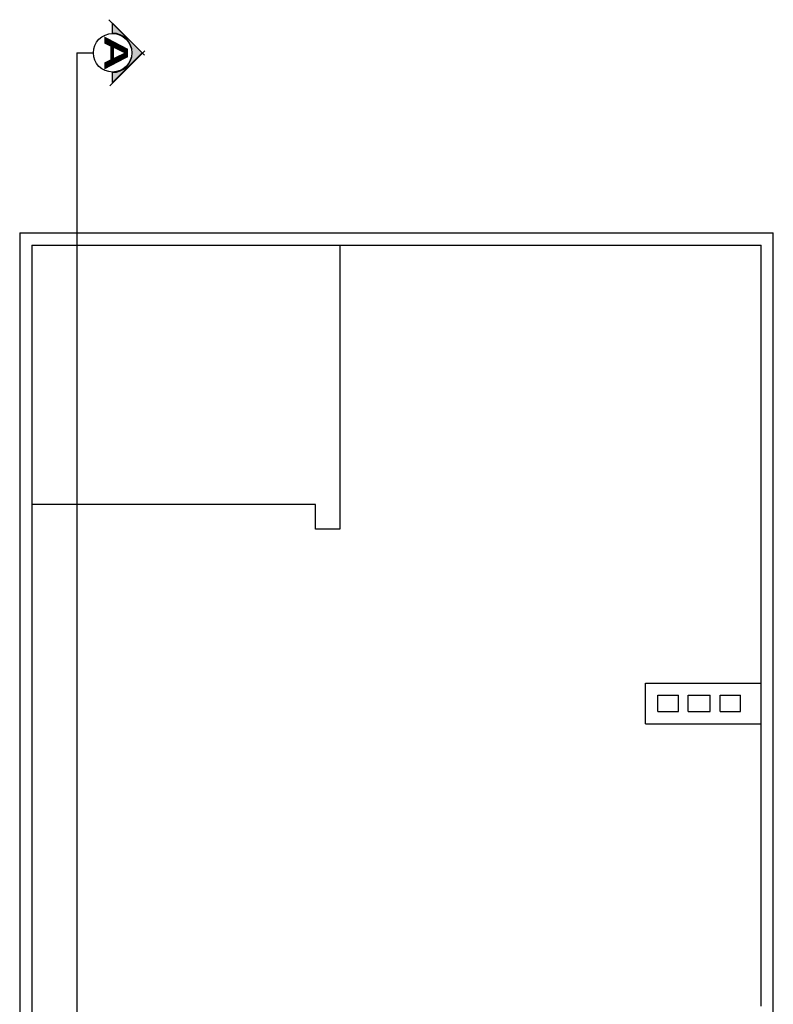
# Model space of a CAD drawing. Header units: inches. Extents: x -1.4 to 10.6, y -3.4 to 32.7.
# Tile 15 of 15: x 0 to 9.2, y 20.6 to 32.7. Entities that reach past the tile are written whole.
import ezdxf
from ezdxf.enums import TextEntityAlignment as Align

# ---------------------------------------------------------------- set-up
doc = ezdxf.new("R2010")
doc.units = ezdxf.units.IN
doc.header["$MEASUREMENT"] = 0
for name, color, linetype in [('Cotas', 60, 'Continuous'), ('Linea de corte', 30, 'Continuous'), ('Pared lejana', 152, 'Continuous')]:
    doc.layers.add(name, color=color, linetype=linetype)
doc.styles.add('SANSSERIFBOLD', font='sasb____.pfb', dxfattribs={"width": 0.85, "height": 0.6})

# ---------------------------------------------------------------- blocks, each defined once
blk = doc.blocks.new('corte')
at = {"layer": 'Cotas', "linetype": 'ByBlock'}
blk.add_hatch(color=256, dxfattribs=at).paths.add_polyline_path([(29.39, 30.862), (29.029, 30.501), (29.15, 30.501, -1), (29.63, 30.501), (29.751, 30.501)])
at = {"layer": 'Cotas', "color": 3, "linetype": 'Continuous'}
for p, q in [((28.985, 30.457), (29.418, 30.89)), ((29.795, 30.466), (29.366, 30.895))]:
    blk.add_line(p, q, dxfattribs=at)
at = {"layer": 'Cotas', "color": 3}
for p, q in [((29.029, 30.501), (29.39, 30.862)), ((29.39, 30.862), (29.751, 30.501)), ((29.15, 30.501), (29.029, 30.501)), ((29.751, 30.501), (29.63, 30.501))]:
    blk.add_line(p, q, dxfattribs=at)
at = {"layer": 'Cotas', "color": 3, "linetype": 'Continuous'}
blk.add_circle((29.39, 30.501), 0.235, dxfattribs=at)
at = {"layer": 'Cotas', "color": 3}
blk.add_arc((29.39, 30.501), 0.24, 0, 180, dxfattribs=at)
at = {"layer": 'Cotas', "color": 3, "style": 'SANSSERIFBOLD', "width": 1.5}
blk.add_text('A', height=0.288, dxfattribs=at).set_placement((29.392, 30.4), align=Align.CENTER)

msp = doc.modelspace()

# ---------------------------------------------------------------- linework, layer by layer
at = {"layer": 'Linea de corte'}
for q in [(0.7, -2.2), (0.9, 32.25)]:
    msp.add_line((0.7, 32.25), q, dxfattribs=at)
at = {"layer": 'Pared lejana'}
for p, q in [((0, 30.05), (0, 0)), ((0, 30.05), (9.21, 30.05)), ((9.21, 10.344), (9.21, 30.05)), ((0.15, 29.9), (0.15, 10.194)), ((0.15, 29.9), (9.06, 29.9)), ((3.914, 29.9), (3.914, 26.429)), ((9.06, 20.596), (9.06, 29.9)), ((3.614, 26.729), (0.15, 26.729)), ((3.614, 26.429), (3.614, 26.729)), ((3.914, 26.429), (3.614, 26.429)), ((7.65, 24.547), (9.06, 24.547)), ((7.65, 24.047), (7.65, 24.547)), ((7.8, 24.397), (8.05, 24.397)), ((7.8, 24.197), (7.8, 24.397)), ((8.05, 24.197), (8.05, 24.397)), ((8.17, 24.397), (8.44, 24.397)), ((8.17, 24.197), (8.17, 24.397)), ((8.44, 24.197), (8.44, 24.397)), ((8.56, 24.397), (8.81, 24.397)), ((8.56, 24.197), (8.56, 24.397)), ((8.81, 24.197), (8.81, 24.397)), ((7.8, 24.197), (8.05, 24.197)), ((8.17, 24.197), (8.44, 24.197)), ((8.56, 24.197), (8.81, 24.197)), ((7.65, 24.047), (9.06, 24.047))]:
    msp.add_line(p, q, dxfattribs=at)

# ---------------------------------------------------------------- block references
at = {"layer": 'Cotas', "rotation": 270}
msp.add_blockref('corte', (-29.366, 61.64), dxfattribs=at)

doc.saveas('drawing.dxf')
